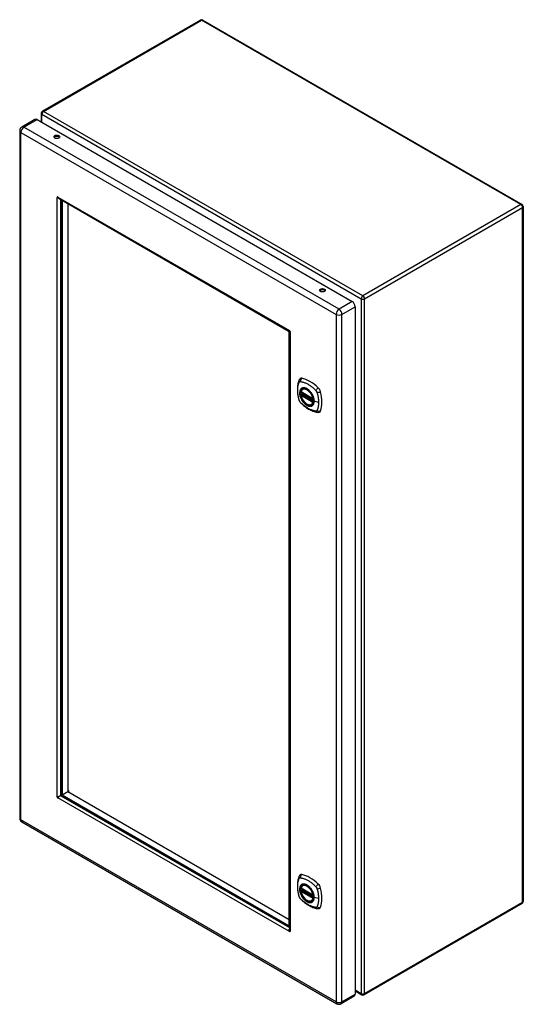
# Model space of a CAD drawing. Header units: inches. Extents: x 96.4 to 114.1, y 27.9 to 62.4.
import ezdxf

# ---------------------------------------------------------------- set-up
doc = ezdxf.new("R2010")
doc.units = ezdxf.units.IN
doc.header["$MEASUREMENT"] = 0
doc.layers.add('Visible Edges(ANSI)', color=7, linetype='Continuous', lineweight=25)
doc.layers.add('Visible Tangent Edges(ANSI)', color=7, linetype='Continuous', lineweight=25)

msp = doc.modelspace()

# ---------------------------------------------------------------- linework, layer by layer
at = {"layer": 'Visible Edges(ANSI)'}
for p, q in [((102.78, 62.434), (97.242, 59.236)), ((102.864, 62.434), (114.059, 55.97)), ((97.2, 59.164), (97.2, 58.859)), ((96.981, 58.95), (96.519, 58.683)), ((97.054, 58.943), (108.103, 52.563)), ((96.446, 58.557), (96.446, 34.461)), ((97.762, 56.216), (97.786, 56.23)), ((97.826, 56.178), (105.895, 51.52)), ((97.892, 56.141), (97.892, 35.3)), ((97.933, 56.109), (97.933, 35.283)), ((105.893, 51.514), (97.933, 56.109)), ((98.128, 55.997), (98.128, 35.395)), ((114.101, 55.898), (114.101, 31.54)), ((108.207, 52.385), (108.207, 28.289)), ((105.893, 30.687), (105.893, 51.514)), ((105.899, 51.512), (105.899, 30.56)), ((105.915, 51.539), (105.915, 51.537)), ((105.924, 51.521), (105.926, 51.52)), ((106.312, 49.393), (106.726, 49.154)), ((106.337, 49.331), (106.378, 49.355)), ((106.369, 49.497), (106.379, 49.503)), ((106.312, 49.297), (106.326, 49.305)), ((106.332, 49.317), (106.331, 49.32)), ((106.682, 48.955), (106.692, 48.961)), ((97.881, 35.263), (97.894, 35.285)), ((97.915, 35.247), (97.89, 35.247)), ((97.927, 35.238), (105.899, 30.635)), ((97.933, 35.283), (98.128, 35.395)), ((97.933, 35.283), (105.893, 30.687)), ((98.128, 35.395), (98.184, 35.428)), ((98.128, 35.395), (105.893, 30.912)), ((96.519, 34.335), (107.568, 27.955)), ((106.369, 32.103), (106.379, 32.109)), ((106.312, 31.999), (106.726, 31.76)), ((106.312, 31.904), (106.326, 31.912)), ((106.332, 31.923), (106.331, 31.926)), ((106.337, 31.938), (106.378, 31.961)), ((106.682, 31.561), (106.692, 31.567)), ((114.059, 31.467), (108.521, 28.27)), ((105.924, 30.5), (105.9, 30.486)), ((108.207, 28.403), (108.437, 28.27)), ((108.176, 28.222), (107.714, 27.955))]:
    msp.add_line(p, q, dxfattribs=at)
at = {"layer": 'Visible Edges(ANSI)', "flags": 128}
for points in [[(97.767, 56.21), (97.767, 56.21), (97.767, 56.21), (97.766, 56.21), (97.766, 56.211), (97.766, 56.211), (97.766, 56.211), (97.766, 56.211), (97.765, 56.211), (97.765, 56.212), (97.765, 56.212), (97.764, 56.212), (97.764, 56.213), (97.764, 56.213), (97.764, 56.213), (97.763, 56.214), (97.763, 56.214), (97.763, 56.214), (97.763, 56.214), (97.763, 56.215), (97.762, 56.215), (97.762, 56.215), (97.762, 56.215), (97.762, 56.215), (97.762, 56.216)], [(97.842, 56.169), (97.839, 56.17), (97.835, 56.171), (97.832, 56.172), (97.829, 56.173), (97.826, 56.174), (97.822, 56.175), (97.819, 56.177), (97.816, 56.178), (97.812, 56.179), (97.809, 56.181), (97.806, 56.183), (97.802, 56.184), (97.799, 56.186), (97.796, 56.188), (97.793, 56.19), (97.79, 56.192), (97.786, 56.194), (97.783, 56.196), (97.781, 56.198), (97.778, 56.2), (97.775, 56.203), (97.772, 56.205), (97.769, 56.207), (97.767, 56.21)], [(97.786, 56.23), (97.787, 56.23), (97.787, 56.229), (97.787, 56.229), (97.787, 56.229), (97.787, 56.229), (97.787, 56.228), (97.787, 56.228), (97.787, 56.228), (97.787, 56.228), (97.788, 56.227), (97.788, 56.227), (97.788, 56.226), (97.788, 56.226), (97.788, 56.226), (97.788, 56.225), (97.788, 56.225), (97.789, 56.225), (97.789, 56.224), (97.789, 56.224), (97.789, 56.224), (97.789, 56.223), (97.789, 56.223), (97.789, 56.223), (97.789, 56.223)], [(97.789, 56.223), (97.79, 56.22), (97.791, 56.218), (97.792, 56.216), (97.794, 56.214), (97.795, 56.211), (97.796, 56.209), (97.797, 56.207), (97.799, 56.205), (97.8, 56.203), (97.801, 56.201), (97.803, 56.199), (97.804, 56.197), (97.806, 56.195), (97.808, 56.193), (97.809, 56.192), (97.811, 56.19), (97.813, 56.188), (97.814, 56.187), (97.816, 56.185), (97.818, 56.184), (97.82, 56.182), (97.822, 56.181), (97.824, 56.18), (97.826, 56.178)], [(105.915, 51.537), (105.913, 51.534), (105.911, 51.531), (105.909, 51.529), (105.907, 51.526), (105.905, 51.525), (105.904, 51.523), (105.902, 51.522), (105.9, 51.521), (105.899, 51.52), (105.898, 51.52), (105.896, 51.52), (105.895, 51.52), (105.894, 51.52), (105.894, 51.521), (105.893, 51.522), (105.893, 51.523), (105.893, 51.525), (105.893, 51.527), (105.893, 51.529), (105.893, 51.531), (105.894, 51.533), (105.895, 51.536), (105.896, 51.539), (105.897, 51.542)], [(105.897, 51.542), (105.897, 51.542), (105.897, 51.542), (105.897, 51.542), (105.897, 51.542), (105.897, 51.542), (105.897, 51.543), (105.898, 51.543), (105.898, 51.543), (105.898, 51.543), (105.898, 51.543), (105.898, 51.544), (105.898, 51.544), (105.898, 51.544), (105.898, 51.544), (105.899, 51.544), (105.899, 51.545), (105.899, 51.545), (105.899, 51.545), (105.899, 51.545), (105.899, 51.545), (105.899, 51.545), (105.899, 51.545), (105.899, 51.546), (105.9, 51.546)], [(105.92, 51.503), (105.916, 51.503), (105.913, 51.504), (105.911, 51.504), (105.908, 51.505), (105.906, 51.506), (105.904, 51.507), (105.903, 51.507), (105.901, 51.508), (105.9, 51.509), (105.9, 51.51), (105.899, 51.511), (105.9, 51.512), (105.9, 51.513), (105.901, 51.514), (105.902, 51.515), (105.903, 51.516), (105.905, 51.517), (105.906, 51.518), (105.909, 51.519), (105.911, 51.519), (105.914, 51.52), (105.917, 51.52), (105.92, 51.521), (105.924, 51.521)], [(105.924, 51.503), (105.924, 51.503), (105.924, 51.503), (105.924, 51.503), (105.924, 51.503), (105.923, 51.503), (105.923, 51.503), (105.923, 51.503), (105.923, 51.503), (105.923, 51.503), (105.922, 51.503), (105.922, 51.503), (105.922, 51.503), (105.922, 51.503), (105.921, 51.503), (105.921, 51.503), (105.921, 51.503), (105.921, 51.503), (105.92, 51.503), (105.92, 51.503), (105.92, 51.503), (105.92, 51.503), (105.92, 51.503), (105.92, 51.503), (105.92, 51.503)], [(106.235, 49.806), (106.227, 49.785), (106.221, 49.765), (106.216, 49.747), (106.211, 49.728), (106.207, 49.709), (106.202, 49.69), (106.195, 49.65), (106.189, 49.609), (106.185, 49.568), (106.183, 49.525), (106.182, 49.483), (106.183, 49.439), (106.185, 49.395), (106.189, 49.351), (106.195, 49.306), (106.202, 49.26), (106.21, 49.215), (106.22, 49.169), (106.225, 49.146), (106.228, 49.134), (106.232, 49.121)], [(106.273, 49.862), (106.26, 49.849), (106.25, 49.835), (106.241, 49.82), (106.235, 49.806)], [(106.307, 49.406), (106.311, 49.421), (106.316, 49.435), (106.322, 49.448), (106.33, 49.46), (106.338, 49.471), (106.347, 49.481), (106.358, 49.489), (106.369, 49.497)], [(106.621, 49.417), (106.64, 49.394), (106.658, 49.371), (106.675, 49.346), (106.69, 49.321), (106.704, 49.295), (106.717, 49.268), (106.729, 49.241), (106.739, 49.213)], [(106.232, 49.121), (106.236, 49.107), (106.241, 49.094), (106.247, 49.081), (106.254, 49.069), (106.261, 49.057), (106.269, 49.046), (106.278, 49.035), (106.287, 49.024)], [(106.287, 49.024), (106.297, 49.014), (106.307, 49.005), (106.324, 48.989), (106.358, 48.958), (106.393, 48.928), (106.429, 48.899), (106.465, 48.872), (106.502, 48.847), (106.539, 48.823), (106.576, 48.8), (106.614, 48.779), (106.651, 48.76), (106.689, 48.743), (106.728, 48.728), (106.766, 48.714), (106.804, 48.702), (106.842, 48.692), (106.861, 48.688), (106.872, 48.686), (106.883, 48.684)], [(106.682, 48.955), (106.67, 48.949), (106.658, 48.944), (106.645, 48.941), (106.632, 48.939), (106.619, 48.939), (106.605, 48.94), (106.59, 48.942), (106.576, 48.945), (106.561, 48.95), (106.547, 48.956), (106.532, 48.963), (106.517, 48.971), (106.503, 48.98), (106.488, 48.99), (106.474, 49.001), (106.46, 49.013), (106.446, 49.026), (106.432, 49.04), (106.419, 49.055), (106.407, 49.07), (106.395, 49.086), (106.383, 49.103), (106.372, 49.12), (106.362, 49.138), (106.352, 49.156), (106.343, 49.174), (106.335, 49.192), (106.328, 49.211), (106.321, 49.229), (106.315, 49.248), (106.311, 49.267), (106.307, 49.285)], [(106.326, 49.305), (106.329, 49.307), (106.331, 49.311), (106.332, 49.314), (106.332, 49.317)], [(106.883, 48.684), (106.898, 48.683), (106.915, 48.682), (106.932, 48.685), (106.951, 48.689)], [(97.762, 35.212), (97.762, 35.212), (97.762, 35.212), (97.762, 35.212), (97.762, 35.212), (97.763, 35.212), (97.763, 35.212), (97.763, 35.212), (97.763, 35.212), (97.763, 35.213), (97.764, 35.213), (97.764, 35.213), (97.764, 35.213), (97.764, 35.213), (97.765, 35.213), (97.765, 35.213), (97.765, 35.213), (97.766, 35.213), (97.766, 35.213), (97.766, 35.213), (97.766, 35.213), (97.766, 35.213), (97.767, 35.213), (97.767, 35.213), (97.767, 35.213)], [(97.767, 35.213), (97.771, 35.213), (97.775, 35.213), (97.78, 35.214), (97.784, 35.214), (97.789, 35.215), (97.794, 35.216), (97.799, 35.217), (97.804, 35.218), (97.809, 35.22), (97.814, 35.221), (97.819, 35.223), (97.825, 35.225), (97.83, 35.227), (97.835, 35.23), (97.84, 35.232), (97.845, 35.235), (97.85, 35.238), (97.855, 35.241), (97.86, 35.244), (97.864, 35.248), (97.869, 35.251), (97.873, 35.255), (97.877, 35.259), (97.881, 35.263)], [(97.89, 35.247), (97.884, 35.246), (97.879, 35.244), (97.874, 35.243), (97.868, 35.241), (97.863, 35.238), (97.858, 35.236), (97.853, 35.233), (97.848, 35.231), (97.843, 35.228), (97.838, 35.224), (97.833, 35.221), (97.829, 35.218), (97.825, 35.214), (97.82, 35.211), (97.816, 35.207), (97.812, 35.203), (97.809, 35.199), (97.805, 35.196), (97.802, 35.192), (97.799, 35.188), (97.796, 35.184), (97.794, 35.181), (97.791, 35.177), (97.789, 35.174)], [(97.789, 35.174), (97.789, 35.174), (97.789, 35.174), (97.789, 35.173), (97.789, 35.173), (97.789, 35.173), (97.789, 35.173), (97.789, 35.173), (97.788, 35.172), (97.788, 35.172), (97.788, 35.172), (97.788, 35.172), (97.788, 35.172), (97.788, 35.171), (97.788, 35.171), (97.787, 35.171), (97.787, 35.171), (97.787, 35.171), (97.787, 35.17), (97.787, 35.17), (97.787, 35.17), (97.787, 35.17), (97.787, 35.17), (97.787, 35.17), (97.786, 35.17)], [(106.273, 32.469), (106.26, 32.455), (106.25, 32.441), (106.241, 32.427), (106.235, 32.412)], [(106.235, 32.412), (106.227, 32.391), (106.221, 32.371), (106.216, 32.353), (106.211, 32.334), (106.207, 32.316), (106.202, 32.296), (106.195, 32.256), (106.189, 32.215), (106.185, 32.174), (106.183, 32.132), (106.182, 32.089), (106.183, 32.045), (106.185, 32.001), (106.189, 31.957), (106.195, 31.912), (106.202, 31.867), (106.21, 31.821), (106.22, 31.775), (106.225, 31.752), (106.228, 31.741), (106.232, 31.727)], [(106.307, 32.012), (106.311, 32.027), (106.316, 32.041), (106.322, 32.054), (106.33, 32.066), (106.338, 32.077), (106.347, 32.087), (106.358, 32.096), (106.369, 32.103)], [(106.682, 31.561), (106.67, 31.555), (106.658, 31.551), (106.645, 31.547), (106.632, 31.546), (106.619, 31.545), (106.605, 31.546), (106.59, 31.548), (106.576, 31.551), (106.561, 31.556), (106.547, 31.562), (106.532, 31.569), (106.517, 31.577), (106.503, 31.586), (106.488, 31.596), (106.474, 31.607), (106.46, 31.62), (106.446, 31.633), (106.432, 31.646), (106.419, 31.661), (106.407, 31.677), (106.395, 31.693), (106.383, 31.709), (106.372, 31.726), (106.362, 31.744), (106.352, 31.762), (106.343, 31.78), (106.335, 31.798), (106.328, 31.817), (106.321, 31.836), (106.315, 31.854), (106.311, 31.873), (106.307, 31.891)], [(106.326, 31.912), (106.329, 31.914), (106.331, 31.917), (106.332, 31.92), (106.332, 31.923)], [(106.621, 32.023), (106.64, 32.001), (106.658, 31.977), (106.675, 31.953), (106.69, 31.927), (106.704, 31.901), (106.717, 31.874), (106.729, 31.847), (106.739, 31.82)], [(106.232, 31.727), (106.236, 31.713), (106.241, 31.7), (106.247, 31.687), (106.254, 31.675), (106.261, 31.663), (106.269, 31.652), (106.278, 31.641), (106.287, 31.63)], [(106.287, 31.63), (106.297, 31.62), (106.307, 31.611), (106.324, 31.595), (106.358, 31.564), (106.393, 31.534), (106.429, 31.506), (106.465, 31.479), (106.502, 31.453), (106.539, 31.429), (106.576, 31.406), (106.614, 31.386), (106.651, 31.367), (106.689, 31.349), (106.728, 31.334), (106.766, 31.32), (106.804, 31.308), (106.842, 31.299), (106.861, 31.294), (106.872, 31.292), (106.883, 31.29)], [(106.883, 31.29), (106.898, 31.289), (106.915, 31.289), (106.932, 31.291), (106.951, 31.295)], [(105.897, 30.493), (105.896, 30.496), (105.895, 30.5), (105.895, 30.503), (105.894, 30.507), (105.894, 30.511), (105.893, 30.514), (105.893, 30.518), (105.893, 30.522), (105.893, 30.525), (105.892, 30.529), (105.893, 30.533), (105.893, 30.536), (105.893, 30.54), (105.893, 30.544), (105.893, 30.547), (105.894, 30.551), (105.894, 30.554), (105.895, 30.558), (105.895, 30.561), (105.896, 30.565), (105.897, 30.568), (105.898, 30.572), (105.899, 30.575), (105.899, 30.578)], [(105.9, 30.486), (105.899, 30.486), (105.899, 30.486), (105.899, 30.486), (105.899, 30.486), (105.899, 30.487), (105.899, 30.487), (105.899, 30.487), (105.899, 30.488), (105.899, 30.488), (105.898, 30.488), (105.898, 30.489), (105.898, 30.489), (105.898, 30.489), (105.898, 30.49), (105.898, 30.49), (105.898, 30.491), (105.898, 30.491), (105.897, 30.491), (105.897, 30.492), (105.897, 30.492), (105.897, 30.492), (105.897, 30.492), (105.897, 30.493), (105.897, 30.493)], [(105.899, 30.56), (105.899, 30.557), (105.9, 30.555), (105.9, 30.553), (105.9, 30.55), (105.9, 30.548), (105.901, 30.546), (105.901, 30.543), (105.902, 30.541), (105.902, 30.539), (105.903, 30.536), (105.904, 30.534), (105.905, 30.532), (105.906, 30.529), (105.907, 30.527), (105.908, 30.525), (105.909, 30.523), (105.91, 30.521), (105.911, 30.518), (105.912, 30.516), (105.914, 30.514), (105.915, 30.512), (105.916, 30.51), (105.918, 30.508), (105.92, 30.506)], [(105.92, 30.506), (105.92, 30.506), (105.92, 30.505), (105.92, 30.505), (105.92, 30.505), (105.92, 30.505), (105.92, 30.505), (105.921, 30.504), (105.921, 30.504), (105.921, 30.504), (105.921, 30.503), (105.922, 30.503), (105.922, 30.503), (105.922, 30.502), (105.922, 30.502), (105.923, 30.502), (105.923, 30.501), (105.923, 30.501), (105.923, 30.501), (105.923, 30.501), (105.924, 30.501), (105.924, 30.5), (105.924, 30.5), (105.924, 30.5), (105.924, 30.5)]]:
    msp.add_lwpolyline(points, dxfattribs=at)
at = {"layer": 'Visible Edges(ANSI)'}
for centre, radius, start, end in [((102.822, 62.361), 0.084, 60, 120), ((97.284, 59.164), 0.084, 120, 180), ((96.592, 58.557), 0.146, 120, 180), ((114.017, 55.898), 0.084, 0, 60), ((106.318, 49.403), 0.0118, 166.5554, 240), ((106.318, 49.287), 0.0118, 120, 190.611), ((106.343, 49.321), 0.0118, 120, 187.8283), ((106.732, 49.164), 0.0118, 240, 282.6344), ((96.592, 34.461), 0.146, 180, 240), ((106.318, 32.009), 0.0118, 166.5554, 240), ((106.318, 31.893), 0.0118, 120, 190.611), ((106.343, 31.927), 0.0118, 120, 187.8283), ((106.732, 31.77), 0.0118, 240, 282.6344), ((114.017, 31.54), 0.084, 300, 0), ((107.641, 28.082), 0.146, 240, 300), ((108.479, 28.343), 0.084, 240, 300)]:
    msp.add_arc(centre, radius, start, end, dxfattribs=at)
for centre, major_axis, start_param, end_param in [((97.054, 58.824), (-0.073, 0.126), 5.497787, 6.283185), ((97.746, 58.296), (0.102, 0), 0.378178, 2.763414), ((97.777, 56.218), (-0.0125, 0.0217), 4.906679, 7.659691), ((107.058, 52.92), (0.102, 0), 0.378178, 2.763414), ((108.103, 52.444), (0.073, -0.126), 0.785398, 2.356194), ((105.909, 51.523), (-0.0125, 0.0217), 3.335883, 6.088895), ((106.372, 49.717), (-0.089, 0.153), 5.825423, 6.408181), ((106.623, 48.72), (-0.64, 1.108), 5.170151, 5.825423), ((106.518, 49.222), (0.157, -0.273), 2.363977, 7.060801), ((106.874, 49.427), (0.089, -0.153), 1.113034, 2.028558), ((106.136, 49.563), (-0.64, 1.108), 3.599355, 4.254627), ((106.874, 48.848), (0.089, -0.153), 6.158189, 6.740947), ((97.777, 35.192), (0.0125, -0.0217), 3.335883, 6.088895), ((97.814, 35.214), (0.0125, -0.0217), 4.282486, 5.142292), ((97.927, 35.279), (0.025, -0.0433), 3.926991, 5.497787), ((106.372, 32.323), (-0.089, 0.153), 5.825423, 6.408181), ((106.623, 31.326), (-0.64, 1.108), 5.170151, 5.825423), ((106.518, 31.828), (0.157, -0.273), 2.363977, 7.060801), ((106.874, 32.033), (0.089, -0.153), 1.113034, 2.028558), ((106.136, 32.17), (-0.64, 1.108), 3.599355, 4.254627), ((106.874, 31.454), (0.089, -0.153), 6.158189, 6.740947), ((105.909, 30.497), (0.0125, -0.0217), 4.906679, 7.659691), ((108.103, 28.349), (0.073, -0.126), 0, 0.785398)]:
    msp.add_ellipse(centre, major_axis=major_axis, ratio=0.57735, start_param=start_param, end_param=end_param, dxfattribs=at)
for centre, major_axis in [((97.746, 58.339), (0.102, 0)), ((107.058, 52.963), (0.102, 0)), ((106.515, 49.22), (-0.16, 0.277)), ((106.515, 31.826), (-0.16, 0.277))]:
    msp.add_ellipse(centre, major_axis=major_axis, ratio=0.57735, dxfattribs=at)
at = {"layer": 'Visible Tangent Edges(ANSI)'}
for p, q in [((97.284, 59.232), (102.822, 62.43)), ((114.017, 55.966), (102.822, 62.43)), ((97.224, 59.129), (108.419, 52.666)), ((97.224, 58.844), (97.224, 59.129)), ((108.479, 52.769), (97.284, 59.232)), ((96.592, 58.676), (97.054, 58.943)), ((107.641, 52.296), (96.592, 58.676)), ((96.488, 58.497), (107.538, 52.118)), ((96.488, 34.401), (96.488, 58.497)), ((97.762, 35.212), (97.762, 56.216)), ((97.789, 56.225), (97.767, 56.21)), ((97.786, 56.23), (105.9, 51.546)), ((97.881, 56.147), (97.881, 35.263)), ((114.017, 55.966), (108.479, 52.769)), ((108.538, 52.666), (114.076, 55.863)), ((114.076, 31.506), (114.076, 55.863)), ((107.003, 52.914), (106.972, 52.932)), ((108.103, 52.563), (107.641, 52.296)), ((108.419, 52.666), (108.419, 28.308)), ((108.538, 28.308), (108.538, 52.666)), ((107.538, 52.118), (107.538, 28.022)), ((107.744, 52.118), (108.207, 52.385)), ((107.744, 28.022), (107.744, 52.118)), ((105.903, 51.546), (105.897, 51.542)), ((105.926, 51.506), (105.92, 51.503)), ((105.924, 51.503), (105.924, 30.5)), ((106.724, 49.159), (106.31, 49.398)), ((106.343, 49.331), (106.382, 49.353)), ((106.31, 49.282), (106.724, 49.043)), ((106.318, 49.297), (106.33, 49.303)), ((106.732, 49.058), (106.318, 49.297)), ((106.33, 49.303), (106.74, 49.067)), ((106.741, 49.084), (106.338, 49.316)), ((106.741, 49.101), (106.343, 49.331)), ((106.739, 49.062), (106.732, 49.058)), ((106.923, 49.033), (106.766, 49.073)), ((97.89, 35.247), (105.899, 30.623)), ((97.893, 35.285), (97.894, 35.285)), ((105.9, 30.486), (97.786, 35.17)), ((107.538, 28.022), (96.488, 34.401)), ((106.724, 31.766), (106.31, 32.005)), ((106.31, 31.889), (106.724, 31.65)), ((106.318, 31.903), (106.33, 31.91)), ((106.732, 31.664), (106.318, 31.903)), ((106.33, 31.91), (106.74, 31.673)), ((106.741, 31.69), (106.338, 31.922)), ((106.343, 31.937), (106.382, 31.959)), ((106.741, 31.708), (106.343, 31.937)), ((106.739, 31.668), (106.732, 31.664)), ((106.923, 31.64), (106.766, 31.679)), ((114.076, 31.506), (108.538, 28.308)), ((105.921, 30.504), (105.897, 30.493)), ((108.419, 28.308), (108.207, 28.431)), ((107.744, 28.022), (108.207, 28.289))]:
    msp.add_line(p, q, dxfattribs=at)
at = {"layer": 'Visible Tangent Edges(ANSI)', "flags": 128}
for points in [[(106.245, 49.106), (106.236, 49.139), (106.228, 49.169), (106.222, 49.198), (106.216, 49.228), (106.21, 49.257), (106.205, 49.286), (106.201, 49.315), (106.198, 49.344), (106.196, 49.372), (106.194, 49.4), (106.193, 49.428), (106.192, 49.455), (106.193, 49.482), (106.194, 49.508), (106.196, 49.534), (106.198, 49.559), (106.201, 49.584), (106.205, 49.608), (106.21, 49.631), (106.216, 49.654), (106.222, 49.676), (106.228, 49.698), (106.236, 49.719), (106.245, 49.741)], [(106.245, 49.741), (106.246, 49.742), (106.247, 49.744), (106.248, 49.746), (106.25, 49.747), (106.251, 49.749), (106.252, 49.75), (106.253, 49.751), (106.255, 49.752), (106.256, 49.754), (106.257, 49.755), (106.259, 49.756), (106.26, 49.757), (106.262, 49.758), (106.264, 49.758), (106.265, 49.759), (106.267, 49.76), (106.269, 49.76), (106.27, 49.761), (106.272, 49.761), (106.274, 49.761), (106.276, 49.761), (106.278, 49.762), (106.28, 49.762), (106.282, 49.762)], [(106.282, 49.762), (106.306, 49.759), (106.328, 49.755), (106.35, 49.75), (106.372, 49.745), (106.395, 49.738), (106.418, 49.73), (106.441, 49.722), (106.464, 49.713), (106.487, 49.703), (106.511, 49.691), (106.534, 49.679), (106.557, 49.666), (106.581, 49.652), (106.604, 49.637), (106.627, 49.622), (106.65, 49.605), (106.673, 49.588), (106.696, 49.57), (106.719, 49.551), (106.741, 49.532), (106.764, 49.511), (106.786, 49.491), (106.808, 49.469), (106.831, 49.444)], [(106.319, 49.517), (106.31, 49.509), (106.302, 49.5), (106.294, 49.49), (106.288, 49.479), (106.281, 49.467), (106.276, 49.455), (106.272, 49.441), (106.268, 49.427), (106.265, 49.413), (106.263, 49.397), (106.262, 49.381), (106.261, 49.365), (106.262, 49.348), (106.263, 49.33), (106.265, 49.312), (106.268, 49.294), (106.272, 49.276), (106.276, 49.257), (106.282, 49.238), (106.288, 49.219), (106.294, 49.201), (106.302, 49.182), (106.31, 49.163), (106.319, 49.145)], [(106.763, 49.076), (106.757, 49.017), (106.74, 48.969), (106.713, 48.931), (106.676, 48.907), (106.633, 48.898), (106.583, 48.903), (106.53, 48.923), (106.477, 48.956), (106.425, 49.002), (106.378, 49.057), (106.336, 49.12), (106.303, 49.187), (106.28, 49.256), (106.267, 49.324), (106.266, 49.386), (106.276, 49.441), (106.297, 49.486), (106.328, 49.518), (106.367, 49.536), (106.413, 49.54), (106.464, 49.53), (106.518, 49.505), (106.571, 49.466), (106.621, 49.417)], [(106.352, 49.536), (106.351, 49.535), (106.349, 49.535), (106.348, 49.534), (106.346, 49.534), (106.345, 49.533), (106.344, 49.532), (106.342, 49.531), (106.341, 49.531), (106.339, 49.53), (106.338, 49.529), (106.336, 49.528), (106.335, 49.528), (106.334, 49.527), (106.332, 49.526), (106.331, 49.525), (106.33, 49.524), (106.328, 49.523), (106.327, 49.523), (106.326, 49.522), (106.324, 49.521), (106.323, 49.52), (106.322, 49.519), (106.32, 49.518), (106.319, 49.517)], [(106.674, 49.35), (106.663, 49.367), (106.651, 49.384), (106.639, 49.399), (106.626, 49.415), (106.613, 49.43), (106.599, 49.444), (106.585, 49.457), (106.571, 49.469), (106.557, 49.481), (106.543, 49.492), (106.528, 49.501), (106.514, 49.51), (106.499, 49.518), (106.484, 49.525), (106.47, 49.531), (106.456, 49.536), (106.442, 49.54), (106.428, 49.542), (106.414, 49.544), (106.401, 49.545), (106.388, 49.544), (106.376, 49.542), (106.364, 49.54), (106.352, 49.536)], [(106.708, 49.293), (106.706, 49.295), (106.705, 49.297), (106.704, 49.3), (106.702, 49.302), (106.701, 49.305), (106.7, 49.307), (106.698, 49.31), (106.697, 49.312), (106.696, 49.315), (106.694, 49.317), (106.693, 49.319), (106.692, 49.322), (106.69, 49.324), (106.689, 49.327), (106.687, 49.329), (106.686, 49.331), (106.685, 49.334), (106.683, 49.336), (106.682, 49.338), (106.68, 49.341), (106.679, 49.343), (106.677, 49.346), (106.676, 49.348), (106.674, 49.35)], [(106.831, 49.444), (106.832, 49.443), (106.833, 49.442), (106.834, 49.441), (106.835, 49.44), (106.836, 49.439), (106.837, 49.437), (106.838, 49.436), (106.839, 49.435), (106.84, 49.434), (106.841, 49.433), (106.842, 49.431), (106.843, 49.43), (106.844, 49.429), (106.844, 49.428), (106.845, 49.426), (106.846, 49.425), (106.847, 49.424), (106.848, 49.423), (106.849, 49.421), (106.849, 49.42), (106.85, 49.419), (106.851, 49.417), (106.852, 49.416), (106.853, 49.415)], [(106.853, 49.415), (106.853, 49.413), (106.854, 49.412), (106.855, 49.411), (106.856, 49.409), (106.856, 49.408), (106.857, 49.407), (106.858, 49.405), (106.858, 49.404), (106.859, 49.403), (106.86, 49.401), (106.86, 49.4), (106.861, 49.398), (106.862, 49.397), (106.862, 49.396), (106.863, 49.394), (106.863, 49.393), (106.864, 49.391), (106.865, 49.39), (106.865, 49.389), (106.866, 49.387), (106.866, 49.386), (106.867, 49.384), (106.867, 49.383), (106.868, 49.381)], [(106.868, 49.381), (106.873, 49.363), (106.877, 49.348), (106.881, 49.334), (106.885, 49.319), (106.888, 49.304), (106.892, 49.289), (106.895, 49.275), (106.898, 49.26), (106.901, 49.245), (106.904, 49.231), (106.906, 49.216), (106.909, 49.202), (106.911, 49.187), (106.913, 49.173), (106.915, 49.159), (106.916, 49.144), (106.918, 49.13), (106.919, 49.116), (106.92, 49.102), (106.921, 49.088), (106.922, 49.074), (106.922, 49.061), (106.923, 49.047), (106.923, 49.033)], [(106.282, 49.043), (106.28, 49.045), (106.278, 49.048), (106.276, 49.05), (106.274, 49.052), (106.272, 49.055), (106.27, 49.057), (106.269, 49.06), (106.267, 49.062), (106.265, 49.065), (106.264, 49.068), (106.262, 49.07), (106.26, 49.073), (106.259, 49.075), (106.257, 49.078), (106.256, 49.081), (106.255, 49.084), (106.253, 49.086), (106.252, 49.089), (106.251, 49.092), (106.25, 49.095), (106.248, 49.098), (106.247, 49.1), (106.246, 49.103), (106.245, 49.106)], [(106.831, 48.726), (106.808, 48.728), (106.786, 48.733), (106.764, 48.738), (106.741, 48.743), (106.719, 48.75), (106.696, 48.758), (106.673, 48.766), (106.65, 48.776), (106.627, 48.786), (106.604, 48.797), (106.581, 48.81), (106.557, 48.823), (106.534, 48.837), (106.511, 48.851), (106.487, 48.867), (106.464, 48.883), (106.441, 48.901), (106.418, 48.918), (106.395, 48.937), (106.372, 48.956), (106.35, 48.976), (106.328, 48.997), (106.306, 49.018), (106.282, 49.043)], [(106.319, 49.145), (106.32, 49.143), (106.322, 49.14), (106.323, 49.138), (106.324, 49.135), (106.326, 49.133), (106.327, 49.13), (106.328, 49.128), (106.33, 49.126), (106.331, 49.123), (106.332, 49.121), (106.334, 49.118), (106.335, 49.116), (106.336, 49.114), (106.338, 49.111), (106.339, 49.109), (106.341, 49.106), (106.342, 49.104), (106.344, 49.102), (106.345, 49.099), (106.346, 49.097), (106.348, 49.095), (106.349, 49.092), (106.351, 49.09), (106.352, 49.088)], [(106.326, 49.305), (106.326, 49.305), (106.326, 49.305), (106.326, 49.305), (106.326, 49.305), (106.326, 49.305), (106.326, 49.305), (106.326, 49.305), (106.326, 49.305), (106.326, 49.305), (106.326, 49.305), (106.326, 49.305), (106.326, 49.305), (106.326, 49.305), (106.326, 49.305), (106.326, 49.305), (106.326, 49.305), (106.326, 49.305), (106.326, 49.305), (106.326, 49.305), (106.326, 49.305), (106.326, 49.305), (106.326, 49.305), (106.326, 49.305), (106.326, 49.305)], [(106.326, 49.305), (106.326, 49.305), (106.326, 49.305), (106.326, 49.305), (106.326, 49.305), (106.326, 49.305), (106.326, 49.305), (106.326, 49.305), (106.326, 49.305), (106.326, 49.305), (106.326, 49.305), (106.326, 49.305), (106.326, 49.305), (106.326, 49.305), (106.327, 49.305), (106.327, 49.305), (106.327, 49.305), (106.327, 49.305), (106.327, 49.304), (106.327, 49.304), (106.327, 49.304), (106.328, 49.304), (106.328, 49.304), (106.328, 49.304), (106.328, 49.304)], [(106.328, 49.304), (106.328, 49.304), (106.328, 49.304), (106.328, 49.304), (106.328, 49.304), (106.328, 49.304), (106.328, 49.304), (106.329, 49.304), (106.329, 49.304), (106.329, 49.304), (106.329, 49.304), (106.329, 49.304), (106.329, 49.304), (106.329, 49.304), (106.329, 49.304), (106.329, 49.304), (106.329, 49.304), (106.329, 49.304), (106.329, 49.304), (106.329, 49.304), (106.329, 49.304), (106.329, 49.304), (106.329, 49.303), (106.33, 49.303), (106.33, 49.303)], [(106.332, 49.318), (106.332, 49.318), (106.332, 49.318), (106.332, 49.318), (106.332, 49.318), (106.332, 49.318), (106.332, 49.318), (106.332, 49.318), (106.332, 49.318), (106.332, 49.318), (106.332, 49.318), (106.332, 49.318), (106.332, 49.318), (106.332, 49.318), (106.332, 49.318), (106.332, 49.318), (106.332, 49.318), (106.332, 49.318), (106.332, 49.317), (106.332, 49.317), (106.332, 49.317), (106.332, 49.317), (106.332, 49.317), (106.332, 49.317), (106.332, 49.317)], [(106.335, 49.318), (106.335, 49.318), (106.335, 49.318), (106.334, 49.318), (106.334, 49.318), (106.334, 49.318), (106.334, 49.318), (106.334, 49.318), (106.334, 49.318), (106.333, 49.318), (106.333, 49.318), (106.333, 49.318), (106.333, 49.318), (106.333, 49.318), (106.333, 49.318), (106.333, 49.318), (106.332, 49.318), (106.332, 49.318), (106.332, 49.318), (106.332, 49.318), (106.332, 49.318), (106.332, 49.318), (106.332, 49.318), (106.332, 49.318), (106.332, 49.318)], [(106.338, 49.316), (106.338, 49.316), (106.338, 49.316), (106.337, 49.316), (106.337, 49.317), (106.337, 49.317), (106.337, 49.317), (106.337, 49.317), (106.337, 49.317), (106.337, 49.317), (106.337, 49.317), (106.336, 49.317), (106.336, 49.317), (106.336, 49.317), (106.336, 49.317), (106.336, 49.317), (106.336, 49.317), (106.336, 49.317), (106.336, 49.317), (106.336, 49.318), (106.335, 49.318), (106.335, 49.318), (106.335, 49.318), (106.335, 49.318), (106.335, 49.318)], [(106.352, 49.088), (106.364, 49.071), (106.376, 49.054), (106.388, 49.038), (106.401, 49.023), (106.414, 49.008), (106.428, 48.994), (106.442, 48.981), (106.456, 48.969), (106.47, 48.957), (106.484, 48.946), (106.499, 48.937), (106.514, 48.928), (106.528, 48.92), (106.543, 48.913), (106.557, 48.907), (106.571, 48.902), (106.585, 48.898), (106.599, 48.895), (106.613, 48.894), (106.626, 48.893), (106.639, 48.894), (106.651, 48.895), (106.663, 48.898), (106.674, 48.902)], [(106.766, 49.073), (106.766, 49.082), (106.766, 49.09), (106.765, 49.099), (106.764, 49.108), (106.763, 49.117), (106.762, 49.126), (106.761, 49.135), (106.759, 49.144), (106.757, 49.153), (106.755, 49.162), (106.753, 49.171), (106.751, 49.181), (106.748, 49.19), (106.745, 49.199), (106.743, 49.209), (106.739, 49.218), (106.736, 49.228), (106.732, 49.237), (106.729, 49.246), (106.725, 49.256), (106.721, 49.265), (106.717, 49.274), (106.712, 49.283), (106.708, 49.293)], [(106.708, 48.921), (106.712, 48.925), (106.717, 48.929), (106.721, 48.933), (106.725, 48.938), (106.729, 48.943), (106.732, 48.948), (106.736, 48.953), (106.739, 48.959), (106.743, 48.965), (106.746, 48.971), (106.748, 48.977), (106.751, 48.983), (106.753, 48.99), (106.755, 48.996), (106.757, 49.003), (106.759, 49.011), (106.761, 49.018), (106.762, 49.025), (106.763, 49.033), (106.764, 49.041), (106.765, 49.049), (106.766, 49.057), (106.766, 49.065), (106.766, 49.073)], [(106.739, 49.213), (106.741, 49.207), (106.743, 49.201), (106.744, 49.196), (106.746, 49.19), (106.748, 49.184), (106.749, 49.178), (106.751, 49.172), (106.752, 49.166), (106.753, 49.16), (106.755, 49.154), (106.756, 49.148), (106.757, 49.143), (106.758, 49.137), (106.759, 49.131), (106.76, 49.125), (106.76, 49.12), (106.761, 49.114), (106.762, 49.108), (106.762, 49.103), (106.762, 49.097), (106.763, 49.092), (106.763, 49.086), (106.763, 49.081), (106.763, 49.076)], [(106.923, 49.033), (106.923, 49.02), (106.922, 49.007), (106.922, 48.993), (106.921, 48.98), (106.92, 48.967), (106.919, 48.955), (106.918, 48.942), (106.916, 48.929), (106.915, 48.917), (106.913, 48.905), (106.911, 48.892), (106.909, 48.88), (106.906, 48.869), (106.904, 48.857), (106.901, 48.845), (106.898, 48.834), (106.895, 48.823), (106.892, 48.812), (106.888, 48.801), (106.885, 48.79), (106.881, 48.779), (106.877, 48.769), (106.873, 48.758), (106.868, 48.747)], [(106.674, 48.902), (106.676, 48.902), (106.677, 48.903), (106.679, 48.904), (106.68, 48.904), (106.682, 48.905), (106.683, 48.906), (106.685, 48.906), (106.686, 48.907), (106.687, 48.908), (106.689, 48.908), (106.69, 48.909), (106.692, 48.91), (106.693, 48.911), (106.694, 48.912), (106.696, 48.912), (106.697, 48.913), (106.698, 48.914), (106.7, 48.915), (106.701, 48.916), (106.702, 48.917), (106.704, 48.918), (106.705, 48.919), (106.706, 48.92), (106.708, 48.921)], [(106.868, 48.747), (106.867, 48.745), (106.866, 48.744), (106.865, 48.742), (106.863, 48.74), (106.862, 48.739), (106.861, 48.738), (106.86, 48.736), (106.858, 48.735), (106.857, 48.734), (106.856, 48.733), (106.854, 48.732), (106.853, 48.731), (106.851, 48.73), (106.85, 48.729), (106.848, 48.729), (106.846, 48.728), (106.844, 48.727), (106.843, 48.727), (106.841, 48.727), (106.839, 48.726), (106.837, 48.726), (106.835, 48.726), (106.833, 48.726), (106.831, 48.726)], [(106.245, 31.712), (106.236, 31.745), (106.228, 31.775), (106.222, 31.805), (106.216, 31.834), (106.21, 31.863), (106.205, 31.893), (106.201, 31.921), (106.198, 31.95), (106.196, 31.978), (106.194, 32.006), (106.193, 32.034), (106.192, 32.061), (106.193, 32.088), (106.194, 32.114), (106.196, 32.14), (106.198, 32.165), (106.201, 32.19), (106.205, 32.214), (106.21, 32.237), (106.216, 32.26), (106.222, 32.282), (106.228, 32.304), (106.236, 32.325), (106.245, 32.347)], [(106.245, 32.347), (106.246, 32.349), (106.247, 32.35), (106.248, 32.352), (106.25, 32.353), (106.251, 32.355), (106.252, 32.356), (106.253, 32.357), (106.255, 32.359), (106.256, 32.36), (106.257, 32.361), (106.259, 32.362), (106.26, 32.363), (106.262, 32.364), (106.264, 32.364), (106.265, 32.365), (106.267, 32.366), (106.269, 32.366), (106.27, 32.367), (106.272, 32.367), (106.274, 32.367), (106.276, 32.368), (106.278, 32.368), (106.28, 32.368), (106.282, 32.368)], [(106.319, 32.123), (106.31, 32.115), (106.302, 32.106), (106.294, 32.096), (106.288, 32.085), (106.281, 32.073), (106.276, 32.061), (106.272, 32.048), (106.268, 32.034), (106.265, 32.019), (106.263, 32.003), (106.262, 31.987), (106.261, 31.971), (106.262, 31.954), (106.263, 31.936), (106.265, 31.918), (106.268, 31.9), (106.272, 31.882), (106.276, 31.863), (106.282, 31.844), (106.288, 31.826), (106.294, 31.807), (106.302, 31.788), (106.31, 31.77), (106.319, 31.751)], [(106.763, 31.682), (106.757, 31.624), (106.74, 31.575), (106.713, 31.537), (106.676, 31.513), (106.633, 31.504), (106.583, 31.509), (106.53, 31.529), (106.477, 31.563), (106.425, 31.608), (106.378, 31.663), (106.336, 31.726), (106.303, 31.793), (106.28, 31.862), (106.267, 31.93), (106.266, 31.992), (106.276, 32.047), (106.297, 32.092), (106.328, 32.124), (106.367, 32.143), (106.413, 32.147), (106.464, 32.136), (106.518, 32.111), (106.571, 32.073), (106.621, 32.023)], [(106.282, 32.368), (106.306, 32.365), (106.328, 32.361), (106.35, 32.356), (106.372, 32.351), (106.395, 32.344), (106.418, 32.337), (106.441, 32.328), (106.464, 32.319), (106.487, 32.309), (106.511, 32.298), (106.534, 32.285), (106.557, 32.272), (106.581, 32.258), (106.604, 32.244), (106.627, 32.228), (106.65, 32.211), (106.673, 32.194), (106.696, 32.176), (106.719, 32.157), (106.741, 32.138), (106.764, 32.118), (106.786, 32.097), (106.808, 32.076), (106.831, 32.05)], [(106.352, 32.142), (106.351, 32.142), (106.349, 32.141), (106.348, 32.14), (106.346, 32.14), (106.345, 32.139), (106.344, 32.138), (106.342, 32.138), (106.341, 32.137), (106.339, 32.136), (106.338, 32.135), (106.336, 32.135), (106.335, 32.134), (106.334, 32.133), (106.332, 32.132), (106.331, 32.131), (106.33, 32.131), (106.328, 32.13), (106.327, 32.129), (106.326, 32.128), (106.324, 32.127), (106.323, 32.126), (106.322, 32.125), (106.32, 32.124), (106.319, 32.123)], [(106.674, 31.956), (106.663, 31.973), (106.651, 31.99), (106.639, 32.006), (106.626, 32.021), (106.613, 32.036), (106.599, 32.05), (106.585, 32.063), (106.571, 32.075), (106.557, 32.087), (106.543, 32.098), (106.528, 32.108), (106.514, 32.117), (106.499, 32.125), (106.484, 32.131), (106.47, 32.137), (106.456, 32.142), (106.442, 32.146), (106.428, 32.149), (106.414, 32.15), (106.401, 32.151), (106.388, 32.15), (106.376, 32.149), (106.364, 32.146), (106.352, 32.142)], [(106.319, 31.751), (106.32, 31.749), (106.322, 31.746), (106.323, 31.744), (106.324, 31.741), (106.326, 31.739), (106.327, 31.737), (106.328, 31.734), (106.33, 31.732), (106.331, 31.729), (106.332, 31.727), (106.334, 31.724), (106.335, 31.722), (106.336, 31.72), (106.338, 31.717), (106.339, 31.715), (106.341, 31.713), (106.342, 31.71), (106.344, 31.708), (106.345, 31.705), (106.346, 31.703), (106.348, 31.701), (106.349, 31.698), (106.351, 31.696), (106.352, 31.694)], [(106.326, 31.912), (106.326, 31.912), (106.326, 31.912), (106.326, 31.912), (106.326, 31.912), (106.326, 31.912), (106.326, 31.912), (106.326, 31.912), (106.326, 31.912), (106.326, 31.912), (106.326, 31.912), (106.326, 31.912), (106.326, 31.912), (106.326, 31.912), (106.326, 31.912), (106.326, 31.912), (106.326, 31.912), (106.326, 31.912), (106.326, 31.912), (106.326, 31.912), (106.326, 31.912), (106.326, 31.912), (106.326, 31.912), (106.326, 31.912), (106.326, 31.912)], [(106.326, 31.912), (106.326, 31.911), (106.326, 31.911), (106.326, 31.911), (106.326, 31.911), (106.326, 31.911), (106.326, 31.911), (106.326, 31.911), (106.326, 31.911), (106.326, 31.911), (106.326, 31.911), (106.326, 31.911), (106.326, 31.911), (106.326, 31.911), (106.327, 31.911), (106.327, 31.911), (106.327, 31.911), (106.327, 31.911), (106.327, 31.911), (106.327, 31.911), (106.327, 31.911), (106.328, 31.91), (106.328, 31.91), (106.328, 31.91), (106.328, 31.91)], [(106.328, 31.91), (106.328, 31.91), (106.328, 31.91), (106.328, 31.91), (106.328, 31.91), (106.328, 31.91), (106.328, 31.91), (106.329, 31.91), (106.329, 31.91), (106.329, 31.91), (106.329, 31.91), (106.329, 31.91), (106.329, 31.91), (106.329, 31.91), (106.329, 31.91), (106.329, 31.91), (106.329, 31.91), (106.329, 31.91), (106.329, 31.91), (106.329, 31.91), (106.329, 31.91), (106.329, 31.91), (106.329, 31.91), (106.33, 31.91), (106.33, 31.91)], [(106.332, 31.925), (106.332, 31.925), (106.332, 31.925), (106.332, 31.924), (106.332, 31.924), (106.332, 31.924), (106.332, 31.924), (106.332, 31.924), (106.332, 31.924), (106.332, 31.924), (106.332, 31.924), (106.332, 31.924), (106.332, 31.924), (106.332, 31.924), (106.332, 31.924), (106.332, 31.924), (106.332, 31.924), (106.332, 31.924), (106.332, 31.924), (106.332, 31.924), (106.332, 31.923), (106.332, 31.923), (106.332, 31.923), (106.332, 31.923), (106.332, 31.923)], [(106.335, 31.924), (106.335, 31.924), (106.335, 31.924), (106.334, 31.924), (106.334, 31.924), (106.334, 31.924), (106.334, 31.924), (106.334, 31.924), (106.334, 31.924), (106.333, 31.924), (106.333, 31.924), (106.333, 31.925), (106.333, 31.925), (106.333, 31.925), (106.333, 31.925), (106.333, 31.925), (106.332, 31.925), (106.332, 31.925), (106.332, 31.925), (106.332, 31.925), (106.332, 31.925), (106.332, 31.925), (106.332, 31.925), (106.332, 31.925), (106.332, 31.925)], [(106.338, 31.922), (106.338, 31.923), (106.338, 31.923), (106.337, 31.923), (106.337, 31.923), (106.337, 31.923), (106.337, 31.923), (106.337, 31.923), (106.337, 31.923), (106.337, 31.923), (106.337, 31.923), (106.336, 31.923), (106.336, 31.923), (106.336, 31.923), (106.336, 31.923), (106.336, 31.923), (106.336, 31.924), (106.336, 31.924), (106.336, 31.924), (106.336, 31.924), (106.335, 31.924), (106.335, 31.924), (106.335, 31.924), (106.335, 31.924), (106.335, 31.924)], [(106.708, 31.899), (106.706, 31.901), (106.705, 31.904), (106.704, 31.906), (106.702, 31.909), (106.701, 31.911), (106.7, 31.913), (106.698, 31.916), (106.697, 31.918), (106.696, 31.921), (106.694, 31.923), (106.693, 31.926), (106.692, 31.928), (106.69, 31.93), (106.689, 31.933), (106.687, 31.935), (106.686, 31.938), (106.685, 31.94), (106.683, 31.942), (106.682, 31.945), (106.68, 31.947), (106.679, 31.949), (106.677, 31.952), (106.676, 31.954), (106.674, 31.956)], [(106.766, 31.679), (106.766, 31.688), (106.766, 31.696), (106.765, 31.705), (106.764, 31.714), (106.763, 31.723), (106.762, 31.732), (106.761, 31.741), (106.759, 31.75), (106.757, 31.759), (106.755, 31.768), (106.753, 31.778), (106.751, 31.787), (106.748, 31.796), (106.745, 31.806), (106.743, 31.815), (106.739, 31.824), (106.736, 31.834), (106.732, 31.843), (106.729, 31.853), (106.725, 31.862), (106.721, 31.871), (106.717, 31.88), (106.712, 31.89), (106.708, 31.899)], [(106.739, 31.82), (106.741, 31.814), (106.743, 31.808), (106.744, 31.802), (106.746, 31.796), (106.748, 31.79), (106.749, 31.784), (106.751, 31.778), (106.752, 31.772), (106.753, 31.766), (106.755, 31.76), (106.756, 31.755), (106.757, 31.749), (106.758, 31.743), (106.759, 31.737), (106.76, 31.732), (106.76, 31.726), (106.761, 31.72), (106.762, 31.715), (106.762, 31.709), (106.762, 31.703), (106.763, 31.698), (106.763, 31.692), (106.763, 31.687), (106.763, 31.682)], [(106.831, 32.05), (106.832, 32.049), (106.833, 32.048), (106.834, 32.047), (106.835, 32.046), (106.836, 32.045), (106.837, 32.044), (106.838, 32.042), (106.839, 32.041), (106.84, 32.04), (106.841, 32.039), (106.842, 32.038), (106.843, 32.036), (106.844, 32.035), (106.844, 32.034), (106.845, 32.033), (106.846, 32.031), (106.847, 32.03), (106.848, 32.029), (106.849, 32.028), (106.849, 32.026), (106.85, 32.025), (106.851, 32.024), (106.852, 32.022), (106.853, 32.021)], [(106.853, 32.021), (106.853, 32.02), (106.854, 32.018), (106.855, 32.017), (106.856, 32.016), (106.856, 32.014), (106.857, 32.013), (106.858, 32.011), (106.858, 32.01), (106.859, 32.009), (106.86, 32.007), (106.86, 32.006), (106.861, 32.005), (106.862, 32.003), (106.862, 32.002), (106.863, 32), (106.863, 31.999), (106.864, 31.998), (106.865, 31.996), (106.865, 31.995), (106.866, 31.993), (106.866, 31.992), (106.867, 31.99), (106.867, 31.989), (106.868, 31.988)], [(106.868, 31.988), (106.873, 31.969), (106.877, 31.955), (106.881, 31.94), (106.885, 31.925), (106.888, 31.91), (106.892, 31.896), (106.895, 31.881), (106.898, 31.866), (106.901, 31.851), (106.904, 31.837), (106.906, 31.822), (106.909, 31.808), (106.911, 31.793), (106.913, 31.779), (106.915, 31.765), (106.916, 31.75), (106.918, 31.736), (106.919, 31.722), (106.92, 31.708), (106.921, 31.694), (106.922, 31.681), (106.922, 31.667), (106.923, 31.653), (106.923, 31.64)], [(106.282, 31.649), (106.28, 31.652), (106.278, 31.654), (106.276, 31.656), (106.274, 31.659), (106.272, 31.661), (106.27, 31.664), (106.269, 31.666), (106.267, 31.669), (106.265, 31.671), (106.264, 31.674), (106.262, 31.676), (106.26, 31.679), (106.259, 31.682), (106.257, 31.684), (106.256, 31.687), (106.255, 31.69), (106.253, 31.693), (106.252, 31.695), (106.251, 31.698), (106.25, 31.701), (106.248, 31.704), (106.247, 31.707), (106.246, 31.709), (106.245, 31.712)], [(106.831, 31.332), (106.808, 31.335), (106.786, 31.339), (106.764, 31.344), (106.741, 31.35), (106.719, 31.356), (106.696, 31.364), (106.673, 31.373), (106.65, 31.382), (106.627, 31.392), (106.604, 31.404), (106.581, 31.416), (106.557, 31.429), (106.534, 31.443), (106.511, 31.458), (106.487, 31.473), (106.464, 31.49), (106.441, 31.507), (106.418, 31.525), (106.395, 31.543), (106.372, 31.563), (106.35, 31.583), (106.328, 31.603), (106.306, 31.624), (106.282, 31.649)], [(106.352, 31.694), (106.364, 31.677), (106.376, 31.66), (106.388, 31.644), (106.401, 31.629), (106.414, 31.614), (106.428, 31.6), (106.442, 31.587), (106.456, 31.575), (106.47, 31.563), (106.484, 31.553), (106.499, 31.543), (106.514, 31.534), (106.528, 31.526), (106.543, 31.519), (106.557, 31.513), (106.571, 31.508), (106.585, 31.504), (106.599, 31.502), (106.613, 31.5), (106.626, 31.499), (106.639, 31.5), (106.651, 31.502), (106.663, 31.504), (106.674, 31.508)], [(106.674, 31.508), (106.676, 31.508), (106.677, 31.509), (106.679, 31.51), (106.68, 31.51), (106.682, 31.511), (106.683, 31.512), (106.685, 31.512), (106.686, 31.513), (106.687, 31.514), (106.689, 31.515), (106.69, 31.515), (106.692, 31.516), (106.693, 31.517), (106.694, 31.518), (106.696, 31.519), (106.697, 31.52), (106.698, 31.52), (106.7, 31.521), (106.701, 31.522), (106.702, 31.523), (106.704, 31.524), (106.705, 31.525), (106.706, 31.526), (106.708, 31.527)], [(106.708, 31.527), (106.712, 31.531), (106.717, 31.535), (106.721, 31.54), (106.725, 31.544), (106.729, 31.549), (106.732, 31.554), (106.736, 31.56), (106.739, 31.565), (106.743, 31.571), (106.746, 31.577), (106.748, 31.583), (106.751, 31.589), (106.753, 31.596), (106.755, 31.603), (106.757, 31.61), (106.759, 31.617), (106.761, 31.624), (106.762, 31.632), (106.763, 31.639), (106.764, 31.647), (106.765, 31.655), (106.766, 31.663), (106.766, 31.671), (106.766, 31.679)], [(106.923, 31.64), (106.923, 31.626), (106.922, 31.613), (106.922, 31.6), (106.921, 31.587), (106.92, 31.574), (106.919, 31.561), (106.918, 31.548), (106.916, 31.536), (106.915, 31.523), (106.913, 31.511), (106.911, 31.499), (106.909, 31.487), (106.906, 31.475), (106.904, 31.463), (106.901, 31.451), (106.898, 31.44), (106.895, 31.429), (106.892, 31.418), (106.888, 31.407), (106.885, 31.396), (106.881, 31.385), (106.877, 31.375), (106.873, 31.365), (106.868, 31.353)], [(106.868, 31.353), (106.867, 31.351), (106.866, 31.35), (106.865, 31.348), (106.863, 31.347), (106.862, 31.345), (106.861, 31.344), (106.86, 31.343), (106.858, 31.341), (106.857, 31.34), (106.856, 31.339), (106.854, 31.338), (106.853, 31.337), (106.851, 31.336), (106.85, 31.336), (106.848, 31.335), (106.846, 31.334), (106.844, 31.334), (106.843, 31.333), (106.841, 31.333), (106.839, 31.332), (106.837, 31.332), (106.835, 31.332), (106.833, 31.332), (106.831, 31.332)]]:
    msp.add_lwpolyline(points, dxfattribs=at)
at = {"layer": 'Visible Tangent Edges(ANSI)'}
for centre, major_axis, ratio, start_param, end_param in [((102.822, 62.361), (-0.042, 0.0727), 0.57735, 5.497787, 6.283185), ((102.822, 62.361), (0.042, 0.0727), 0.57735, 0, 0.785398), ((97.284, 59.164), (-0.084, 0), 0.57735, 0, 0.785398), ((97.284, 59.164), (0.042, 0.0727), 0.57735, 0.785398, 2.356194), ((97.284, 59.164), (-0.042, 0.0727), 0.57735, 5.497787, 6.283185), ((96.592, 58.557), (-0.073, -0.126), 0.57735, 3.926991, 5.497787), ((96.592, 58.557), (-0.073, 0.126), 0.57735, 5.497787, 6.283185), ((96.592, 58.557), (-0.146, 0), 0.57735, 0, 0.785398), ((114.017, 55.898), (0.042, 0.0727), 0.57735, 0, 0.785398), ((114.017, 55.898), (0.042, -0.0727), 0.57735, 0.785398, 2.356194), ((114.017, 55.898), (0.084, 0), 0.57735, 5.497787, 6.283185), ((108.479, 52.7), (-0.042, -0.0727), 0.57735, 3.926991, 5.497787), ((108.479, 52.7), (0.084, 0), 0.57735, 3.926991, 5.497787), ((108.479, 52.7), (0.042, -0.0727), 0.57735, 0.785398, 2.356194), ((107.641, 52.177), (0.073, 0.126), 0.57735, 0.785398, 2.356194), ((107.641, 52.177), (-0.146, 0), 0.57735, 0.785398, 2.356194), ((107.641, 52.177), (-0.073, 0.126), 0.57735, 3.926991, 5.497787), ((106.345, 49.764), (-0.11, 0.042), 0.704518, 0, 0.765179), ((106.372, 49.78), (-0.027, -0.115), 0.753705, 3.902663, 5.039934), ((106.517, 49.221), (-0.173, 0.3), 0.57735, 5.055237, 10.652726), ((106.318, 49.403), (-0.0115, 0.0027), 0.697177, 0, 0.936254), ((106.517, 49.221), (-0.151, 0.261), 0.57735, 4.164956, 6.830618), ((106.318, 49.403), (-0.0059, -0.0102), 0.57735, 5.497787, 6.283185), ((106.525, 49.226), (-0.156, 0.271), 0.57735, 6.166197, 6.283185), ((106.902, 49.474), (-0.0787, -0.088), 0.341266, 4.200572, 5.337843), ((106.929, 49.428), (0.116, 0.024), 0.341266, 4.086935, 5.224206), ((106.345, 49.153), (-0.114, -0.032), 0.390453, 0, 0.392125), ((106.372, 49.106), (-0.0849, -0.0822), 0.390453, 5.89106, 6.283185), ((106.318, 49.287), (-0.0116, -0.0022), 0.424984, 0, 0.691657), ((106.318, 49.287), (-0.0059, -0.0102), 0.57735, 3.926991, 5.497787), ((106.517, 49.221), (0.151, -0.261), 0.57735, 4.164956, 6.830618), ((106.318, 49.287), (-0.0059, 0.0102), 0.57735, 5.497787, 6.283185), ((106.321, 49.316), (0.0018, -0.0117), 0.983841, 0.332621, 1.648576), ((106.327, 49.314), (0.0039, 0.0112), 0.653911, 3.808835, 5.235416), ((106.33, 49.313), (0.0059, 0.0102), 0.57735, 3.926991, 5.335914), ((106.343, 49.321), (-0.0117, -0.0016), 0.470841, 0, 0.203742), ((106.343, 49.321), (-0.0059, -0.0102), 0.57735, 3.926991, 5.351326), ((106.343, 49.321), (-0.0059, 0.0102), 0.57735, 5.497787, 6.283185), ((106.732, 49.164), (-0.0059, -0.0102), 0.57735, 5.497787, 6.283185), ((106.732, 49.164), (-0.0116, -0.0022), 0.424984, 0.691657, 1.603666), ((106.732, 49.048), (0.0059, 0.0102), 0.57735, 0.785398, 2.356194), ((106.732, 49.048), (0.0115, -0.0027), 0.697177, 4.077847, 5.160757), ((106.732, 49.048), (0.0059, -0.0102), 0.57735, 1.624298, 2.356194), ((106.768, 49.076), (-0.00492, 0), 0.57735, 0.141897, 1.156289), ((106.525, 49.226), (0.156, -0.271), 0.57735, 0, 0.116988), ((106.902, 48.801), (-0.019, -0.117), 0.704518, 5.518007, 6.283185), ((106.929, 48.816), (0.113, -0.035), 0.753705, 4.384844, 5.522115), ((97.844, 35.231), (0.031, -0.0537), 0.57735, 4.588882, 4.824594), ((97.866, 35.243), (-0.0155, 0.0268), 0.57735, 1.477139, 1.641547), ((96.592, 34.461), (-0.146, 0), 0.57735, 0, 0.785398), ((96.592, 34.461), (-0.073, -0.126), 0.57735, 5.497787, 6.283185), ((106.372, 32.386), (-0.027, -0.115), 0.753705, 3.902663, 5.039934), ((106.345, 32.37), (-0.11, 0.042), 0.704518, 0, 0.765179), ((106.517, 31.827), (-0.173, 0.3), 0.57735, 5.055237, 10.652726), ((106.517, 31.827), (-0.151, 0.261), 0.57735, 4.164956, 6.830618), ((106.525, 31.832), (-0.156, 0.271), 0.57735, 6.166197, 6.283185), ((106.902, 32.08), (-0.0787, -0.088), 0.341266, 4.200572, 5.337843), ((106.318, 32.009), (-0.0115, 0.0027), 0.697177, 0, 0.936254), ((106.318, 31.893), (-0.0116, -0.0022), 0.424984, 0, 0.691657), ((106.318, 32.009), (-0.0059, -0.0102), 0.57735, 5.497787, 6.283185), ((106.318, 31.893), (-0.0059, -0.0102), 0.57735, 3.926991, 5.497787), ((106.517, 31.827), (0.151, -0.261), 0.57735, 4.164956, 6.830618), ((106.318, 31.893), (-0.0059, 0.0102), 0.57735, 5.497787, 6.283185), ((106.321, 31.922), (0.0018, -0.0117), 0.983841, 0.332621, 1.648576), ((106.327, 31.921), (0.0039, 0.0112), 0.653911, 3.808835, 5.235416), ((106.33, 31.919), (0.0059, 0.0102), 0.57735, 3.926991, 5.335914), ((106.343, 31.927), (-0.0117, -0.0016), 0.470841, 0, 0.203742), ((106.343, 31.927), (-0.0059, -0.0102), 0.57735, 3.926991, 5.351326), ((106.343, 31.927), (-0.0059, 0.0102), 0.57735, 5.497787, 6.283185), ((106.732, 31.77), (-0.0059, -0.0102), 0.57735, 5.497787, 6.283185), ((106.732, 31.77), (-0.0116, -0.0022), 0.424984, 0.691657, 1.603666), ((106.929, 32.034), (0.116, 0.024), 0.341266, 4.086935, 5.224206), ((106.345, 31.759), (-0.114, -0.032), 0.390453, 0, 0.392125), ((106.372, 31.713), (-0.0849, -0.0822), 0.390453, 5.89106, 6.283185), ((106.525, 31.832), (0.156, -0.271), 0.57735, 0, 0.116988), ((106.732, 31.654), (0.0059, 0.0102), 0.57735, 0.785398, 2.356194), ((106.732, 31.654), (0.0115, -0.0027), 0.697177, 4.077847, 5.160757), ((106.732, 31.654), (0.0059, -0.0102), 0.57735, 1.624298, 2.356194), ((106.768, 31.682), (-0.00492, 0), 0.57735, 0.141897, 1.156289), ((114.017, 31.54), (0.042, -0.0727), 0.57735, 0, 0.785398), ((114.017, 31.54), (0.084, 0), 0.57735, 5.497787, 6.283185), ((106.902, 31.407), (-0.019, -0.117), 0.704518, 5.518007, 6.283185), ((106.929, 31.422), (0.113, -0.035), 0.753705, 4.384844, 5.522115), ((108.479, 28.343), (-0.084, 0), 0.57735, 0.785398, 2.356194), ((108.479, 28.343), (-0.042, -0.0727), 0.57735, 5.497787, 6.283185), ((108.479, 28.343), (0.042, -0.0727), 0.57735, 0, 0.785398), ((107.641, 28.082), (-0.073, -0.126), 0.57735, 5.497787, 6.283185), ((107.641, 28.082), (0.146, 0), 0.57735, 3.926991, 5.497787), ((107.641, 28.082), (0.073, -0.126), 0.57735, 0, 0.785398)]:
    msp.add_ellipse(centre, major_axis=major_axis, ratio=ratio, start_param=start_param, end_param=end_param, dxfattribs=at)
for centre, major_axis in [((106.518, 49.221), (0.171, -0.296)), ((106.515, 49.22), (-0.163, 0.282)), ((106.515, 49.22), (0.162, -0.281)), ((106.518, 31.828), (0.171, -0.296)), ((106.515, 31.826), (-0.163, 0.282)), ((106.515, 31.826), (0.162, -0.281))]:
    msp.add_ellipse(centre, major_axis=major_axis, ratio=0.57735, dxfattribs=at)

doc.saveas('drawing.dxf')
